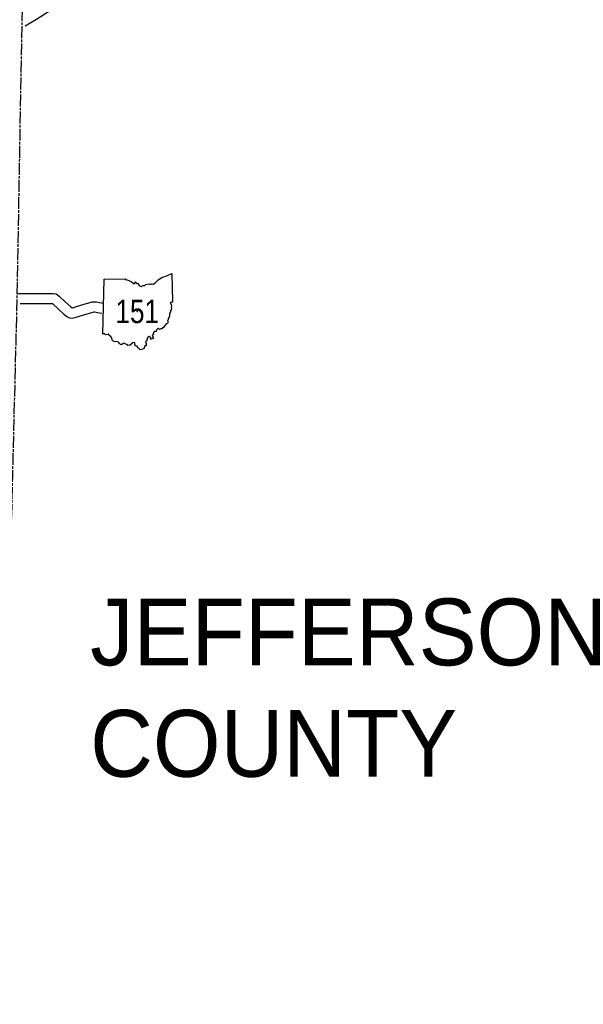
# Model space of a CAD drawing. Header units: feet. Extents: x 2324188 to 2324820, y 186207 to 186678.
# Tile 37 of 41: x 2324739 to 2324806, y 186378 to 186494. Entities that reach past the tile are written whole.
import ezdxf
from ezdxf.enums import TextEntityAlignment as Align

# ---------------------------------------------------------------- set-up
doc = ezdxf.new("R2010")
doc.units = ezdxf.units.FT
doc.header["$MEASUREMENT"] = 0
doc.linetypes.add('CL', pattern=[2, 0.3, -0.15, 1.4, -0.15])
for name, color, linetype in [('61', 7, 'Continuous'), ('62', 7, 'Continuous'), ('RD_X_Cells', 7, 'Continuous'), ('RT-MKR', 7, 'Continuous'), ('RW_X_CL', 6, 'CL'), ('SH_Text', 7, 'Continuous')]:
    doc.layers.add(name, color=color, linetype=linetype)
doc.styles.add('ARIAL', font='arial.ttf')
doc.styles.get("Standard").update_dxf_attribs({"font": 'arial.ttf'})

# ---------------------------------------------------------------- blocks, each defined once
blk = doc.blocks.new('SR3  _')
at = {"layer": '61', "color": 0, "linetype": 'Continuous'}
blk.add_lwpolyline([(-794, 884), (-240, 893), (-249, 876), (-197, 872), (-141, 842), (-94, 823), (-37, 777), (-2, 778), (12, 815), (39, 786), (70, 781), (124, 713), (168, 698), (222, 722), (262, 725), (291, 749), (367, 768), (388, 756), (428, 759), (448, 768), (484, 760), (545, 812), (609, 873), (707, 931), (853, 985), (968, 1034), (985, 294), (985, 294), (968, 283), (941, 288), (924, 267), (946, 233), (956, 196), (947, 156), (956, 122), (950, 94), (933, 67), (927, 40), (913, 12), (914, -3), (901, -16), (903, -62), (896, -88), (899, -110), (877, -115), (882, -134), (868, -148), (871, -172), (855, -188), (870, -219), (858, -229), (848, -266), (820, -274), (763, -343), (744, -369), (721, -376), (709, -403), (681, -403), (640, -421), (613, -389), (566, -428), (560, -472), (501, -471), (503, -494), (490, -500), (478, -523), (485, -563), (457, -573), (460, -596), (478, -610), (486, -655), (456, -646), (432, -683), (407, -674), (415, -643), (373, -605), (333, -635), (312, -684), (312, -717), (282, -737), (301, -783), (298, -815), (299, -845), (261, -844), (239, -926), (239, -926), (174, -942), (129, -951), (114, -914), (81, -895), (61, -857), (15, -852), (4, -800), (-2, -759), (-65, -769), (-82, -795), (-104, -801), (-117, -827), (-148, -829), (-180, -841), (-202, -816), (-255, -791), (-279, -778), (-330, -798), (-340, -822), (-380, -812), (-390, -785), (-414, -777), (-419, -748), (-471, -733), (-511, -739), (-581, -716), (-585, -679), (-609, -633), (-621, -602), (-665, -577), (-674, -540), (-689, -541), (-701, -556), (-751, -563), (-770, -548), (-798, -522), (-834, -543), (-834, -543), (-794, 884)], close=True, dxfattribs=at)
at = {"layer": '61', "color": 0}
blk.add_point((63, 48), dxfattribs=at)
at = {"layer": '62', "color": 0, "linetype": 'Continuous'}
blk.add_line((-834, -543), (-794, 884), dxfattribs=at)
for points in [[(-794, 884), (-240, 893), (-249, 876), (-197, 872), (-141, 842), (-94, 823), (-37, 777), (-2, 778), (12, 815), (39, 786), (70, 781), (124, 713), (168, 698), (222, 722), (262, 725), (291, 749), (367, 768), (388, 756), (428, 759), (448, 768), (484, 760), (545, 812), (609, 873), (707, 931), (853, 985), (968, 1034), (985, 294)], [(985, 294), (968, 283), (941, 288), (924, 267), (946, 233), (956, 196), (947, 156), (956, 122), (950, 94), (933, 67), (927, 40), (913, 12), (914, -3), (901, -16), (903, -62), (896, -88), (899, -110), (877, -115), (882, -134), (868, -148), (871, -172), (855, -188), (870, -219), (858, -229), (848, -266), (820, -274), (763, -343), (744, -369), (721, -376), (709, -403), (681, -403), (640, -421), (613, -389), (566, -428), (560, -472), (501, -471), (503, -494), (490, -500), (478, -523), (485, -563), (457, -573), (460, -596), (478, -610), (486, -655), (456, -646), (432, -683), (407, -674), (415, -643), (373, -605), (333, -635), (312, -684), (312, -717), (282, -737), (301, -783), (298, -815), (299, -845), (261, -844), (239, -926)], [(239, -926), (174, -942), (129, -951), (114, -914), (81, -895), (61, -857), (15, -852), (4, -800), (-2, -759), (-65, -769), (-82, -795), (-104, -801), (-117, -827), (-148, -829), (-180, -841), (-202, -816), (-255, -791), (-279, -778), (-330, -798), (-340, -822), (-380, -812), (-390, -785), (-414, -777), (-419, -748), (-471, -733), (-511, -739), (-581, -716), (-585, -679), (-609, -633), (-621, -602), (-665, -577), (-674, -540), (-689, -541), (-701, -556), (-751, -563), (-770, -548), (-798, -522), (-834, -543)]]:
    blk.add_lwpolyline(points, dxfattribs=at)

msp = doc.modelspace()

# ---------------------------------------------------------------- linework, layer by layer
at = {"layer": 'RD_X_Cells', "color": 2, "linetype": 'Continuous'}
for points in [[(2324740.11, 186493.08), (2324741.41, 186493.89), (2324742.53, 186494.6), (2324743.77, 186495.38), (2324744.83, 186496.05), (2324745.88, 186496.72), (2324746.93, 186497.4), (2324748.01, 186498.1), (2324748.98, 186498.74), (2324749.71, 186499.23), (2324750.13, 186499.51)], [(2324739.23, 186461.71), (2324739.37, 186461.73), (2324740.91, 186461.75), (2324742.15, 186461.73), (2324743.41, 186461.72), (2324743.74, 186461.68), (2324744.09, 186461.43), (2324744.79, 186460.78), (2324745.46, 186460.17), (2324745.6, 186460.05), (2324745.66, 186460.06), (2324746.23, 186460.24), (2324747.03, 186460.48), (2324747.93, 186460.75), (2324748.18, 186460.78), (2324748.44, 186460.77), (2324748.82, 186460.67), (2324749.29, 186460.59)], [(2324739.5, 186460.56), (2324740.91, 186460.58), (2324742.13, 186460.56), (2324743.31, 186460.55), (2324743.35, 186460.52), (2324743.99, 186459.92), (2324744.68, 186459.29), (2324744.97, 186459.04), (2324745.28, 186458.89), (2324745.61, 186458.86), (2324745.94, 186458.92), (2324746.57, 186459.11), (2324747.37, 186459.36), (2324748.17, 186459.6), (2324748.23, 186459.6), (2324748.28, 186459.6), (2324748.56, 186459.53), (2324749.09, 186459.43)]]:
    msp.add_lwpolyline(points, dxfattribs=at)
at = {"layer": 'RW_X_CL', "flags": 128}
msp.add_lwpolyline([(2324734.27, 186251.26), (2324735.25, 186292.81), (2324735.92, 186314.92), (2324735.92, 186314.92), (2324736.62, 186358.08), (2324737.04, 186377.42), (2324737.04, 186377.42), (2324738.64, 186440.24), (2324738.64, 186440.24), (2324739.16, 186461.11), (2324740.28, 186523.46), (2324740.28, 186523.46), (2324740.54, 186535.27), (2324740.66, 186556.26), (2324740.81, 186565.43), (2324745.57, 186565.53), (2324745.62, 186568.9), (2324745.62, 186568.9), (2324746.32, 186618.29), (2324746.3, 186628.09), (2324746.3, 186628.09), (2324705.76, 186627.99), (2324680.08, 186628.63), (2324663.15, 186628.79), (2324663.15, 186628.79), (2324658.12, 186628.87), (2324643.83, 186628.96), (2324611.73, 186629.3), (2324599.91, 186629.42), (2324591.61, 186629.73), (2324583.71, 186629.97), (2324573.78, 186630.23), (2324554.93, 186630.48), (2324533.91, 186630.81), (2324524.96, 186630.99), (2324498.31, 186631.6), (2324498.31, 186631.6), (2324490.5, 186631.82), (2324490.48, 186634.09), (2324485.54, 186634.19), (2324485.54, 186634.19), (2324463.45, 186634.71), (2324448.66, 186634.9), (2324420.26, 186635.45), (2324402.63, 186635.81), (2324393.32, 186636), (2324386.19, 186636.03), (2324377.73, 186636.08), (2324368.03, 186636.23), (2324367.89, 186633.68), (2324365.78, 186633.66), (2324346.5, 186634.47), (2324325.6, 186634.91), (2324305.5, 186635.3)], dxfattribs=at)

# ---------------------------------------------------------------- block references
at = {"layer": 'RT-MKR', "color": 7, "xscale": 0.004501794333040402, "yscale": 0.004501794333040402, "zscale": 0.00391459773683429}
msp.add_blockref('SR3  _', (2324752.94, 186459.42), dxfattribs=at)

# ---------------------------------------------------------------- texts
at = {"layer": 'RT-MKR', "style": 'ARIAL', "width": 0.8}
msp.add_text('151', height=2.74, dxfattribs=at).set_placement((2324753.23, 186459.64), align=Align.MIDDLE_CENTER)
at = {"layer": 'SH_Text', "insert": (2324747.7, 186426), "char_height": 7.829, "attachment_point": 1}
msp.add_mtext_dynamic_manual_height_columns('JEFFERSON\\PCOUNTY', width=76.5366, gutter_width=0.00274, heights=[22.76], dxfattribs=at)

doc.saveas('drawing.dxf')
